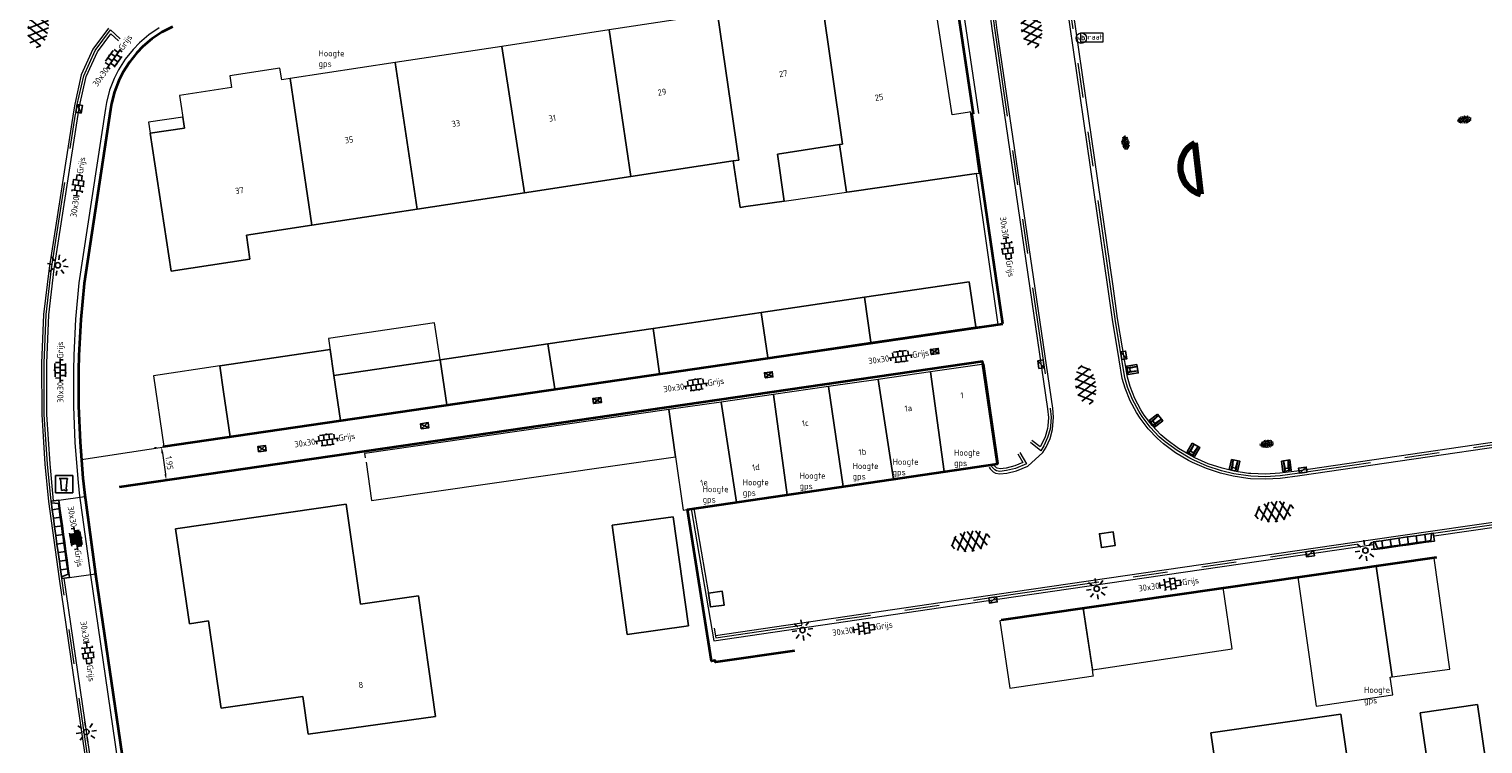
# Model space of a CAD drawing. Header units: metres. Extents: x 102746 to 103541, y 468531 to 469408.
# Tile 27 of 87: x 103159 to 103243, y 468748 to 468789. Entities that reach past the tile are written whole.
import ezdxf
from ezdxf.enums import TextEntityAlignment as Align

# ---------------------------------------------------------------- set-up
doc = ezdxf.new("R2010")
doc.units = ezdxf.units.M
doc.linetypes.add('VH-TROTTOIRBAND_130-150', pattern=[15, 5, -2, 2, -2, 2, -2])
doc.layers.get('0').update_dxf_attribs({"lineweight": 25})
for name, color, linetype, lineweight in [('B-RO-GR-GRAS-S', 60, 'Continuous', 25), ('B-RO-IE-MEUBILAIR_WEGMEUBILAIR-S', 7, 'Continuous', 25), ('B-RO-IE-MEUBILAIR_WEGMEUBILAIR_LICHTMAST-S', 7, 'Continuous', 25), ('B-RO-IE-MEUBILAIR_WEGMEUBILAIR_PAAL-S', 160, 'Continuous', 25), ('B-RO-OG-BEBOUWING-G', 7, 'Continuous', 35), ('B-RO-OG-BGT-G', 253, 'Continuous', 13), ('B-RO-RI-HWA_GOOT-G', 150, 'Continuous', 18), ('B-RO-RI-HWA_KOLK-S', 150, 'Continuous', 25), ('B-RO-RI-ITR_RIOOLPUT_INSPECTIEPUT-S', 58, 'Continuous', 25), ('B-RO-VH-KANTOPSLUITING_ACHTERKANTBAND-G', 253, 'Continuous', 18), ('B-RO-VH-KANTOPSLUITING_ELEMENT_INRIT-S', 252, 'Continuous', 25), ('B-RO-VH-KANTOPSLUITING_TROTTOIRBAND_130 150-G', 84, 'VH-TROTTOIRBAND_130-150', 18), ('B-RO-VH-VERHARDING-G', 252, 'Continuous', 18), ('B-RO-VH-VERHARDING_ASFALT-S', 253, 'Continuous', 25), ('B-RO-VH-VERHARDING_TEGEL_BETON-S', 252, 'Continuous', 25), ('X-XX-AL-M', 7, 'Continuous', 18), ('X-XX-AL-T18', 7, 'Continuous', 18), ('X-XX-AL-VERWIJZING_LAYOUT_LAYOUT 5-G', 200, 'Continuous', 100)]:
    doc.layers.add(name, color=color, linetype=linetype, lineweight=lineweight)
doc.layers.add('R-RO-VH-VERHARDING_TEGEL_BETON_NOKKEN-G', color=7, linetype='Continuous', lineweight=35, true_color=0x30c200)
doc.styles.add('NLCS-ISO', font='txt')
doc.styles.add('NLCS-ISO-M200-T18', font='txt', dxfattribs={"height": 0.36})
doc.dimstyles.new('NLCS-M200-T18-PIJL_L2_H1', dxfattribs={"dimscale": 0.2, "dimtxt": 2.5, "dimasz": 1.8, "dimexe": 2, "dimexo": 2, "dimgap": 0.7, "dimtad": 1, "dimzin": 0, "dimdsep": 46, "dimtxsty": 'NLCS-ISO-M200-T18', "dimcen": 0, "dimdle": 2, "dimclrd": 256, "dimclre": 256, "dimclrt": 256, "dimadec": 1, "dimazin": 0, "dimtfac": 1, "dimtdec": 3, "dimtofl": 0, "dimtmove": 0, "dimatfit": 3, "dimfxl": 2, "dimfxlon": 1, "dimtfillclr": 256, "dimtolj": 1, "dimtzin": 0, "dimlwd": -1, "dimlwe": -1, "dimarcsym": 0})

# ---------------------------------------------------------------- blocks, each defined once
blk = doc.blocks.new('SIE-WEG_VERKEERSBORD_STRAATNAAM-SO')
at = {"color": 0, "linetype": 'ByBlock', "lineweight": 18}
blk.add_lwpolyline([(-3.25, -1.25), (3.25, -1.25), (3.25, 1.25), (-3.25, 1.25)], close=True, dxfattribs=at)
at = {"color": 0, "linetype": 'ByBlock', "lineweight": 18, "style": 'NLCS-ISO'}
blk.add_text('straat', height=1.5, dxfattribs=at).set_placement((0, 0.15), align=Align.MIDDLE_CENTER)
blk = doc.blocks.new('B-SRI-KOLK_STRAAT_450X300-SO')
for p, q in [((-1.125, 0), (1.125, 1.5)), ((1.125, 0), (-1.125, 1.5))]:
    blk.add_line(p, q)
at = {"flags": 128}
blk.add_lwpolyline([(-1.125, 0), (1.125, 0), (1.125, 1.5), (-1.125, 1.5)], close=True, dxfattribs=at)
blk = doc.blocks.new('B-SRI-PUT_ITR-SO')
at = {"flags": 128}
blk.add_lwpolyline([(-2, 2), (2, 2), (2, -2), (-2, -2)], close=True, dxfattribs=at)
at = {"lineweight": -3, "flags": 128}
blk.add_lwpolyline([(2, -2), (2, 2), (-2, 2), (-2, -2)], close=True, dxfattribs=at)
blk = doc.blocks.new('SIE-WEG_PAAL_VERKEERSBORD-SO')
at = {"color": 0, "linetype": 'ByBlock', "lineweight": 18}
blk.add_circle((0, 0), 1.5, dxfattribs=at)
at = {"color": 0, "linetype": 'ByBlock', "lineweight": 18, "style": 'NLCS-ISO'}
blk.add_text('vb', height=1.5, dxfattribs=at).set_placement((0, 0.13), align=Align.MIDDLE_CENTER)
blk = doc.blocks.new('SIE-WEG_CONTAINER_HUISVUIL_OPSTELPLAATS')
for p, q in [((-0.5, 0.5), (0.5, 0.5)), ((-0.5, -0.5), (-0.5, 0.5)), ((0.148, 0.321), (-0.272, 0.319)), ((-0.272, 0.319), (0.178, 0.319)), ((-0.262, 0.323), (0.148, 0.321)), ((-0.205, 0.312), (-0.262, 0.323)), ((-0.143, -0.356), (-0.205, 0.312)), ((0.18, 0.299), (0.13, -0.278)), ((0.165, 0.321), (0.168, 0.331)), ((0.178, 0.319), (0.165, 0.321)), ((0.168, 0.331), (0.182, 0.336)), ((0.193, 0.296), (0.18, 0.299)), ((0.182, 0.336), (0.198, 0.336)), ((0.198, 0.316), (0.193, 0.296)), ((0.198, 0.336), (0.198, 0.316)), ((0.5, 0.5), (0.5, -0.5)), ((0.5, -0.5), (-0.5, -0.5)), ((0.052, -0.336), (-0.143, -0.356)), ((0.08, -0.379), (0.052, -0.336)), ((0.108, -0.399), (0.08, -0.379)), ((0.145, -0.387), (0.108, -0.399)), ((0.13, -0.278), (0.16, -0.302)), ((0.162, -0.343), (0.145, -0.387)), ((0.16, -0.302), (0.162, -0.343))]:
    blk.add_line(p, q)
blk = doc.blocks.new('SIE-WEG_PARKEERMAATREGEL_SCHAMPBLOK_650X500X400')
for p, q in [((-0.135, -0.3), (-0.135, 0.3)), ((-0.096, 0.149), (-0.135, 0.3)), ((-0.096, 0.149), (-0.135, -0.3)), ((0.093, 0.149), (-0.096, 0.149)), ((0.093, 0.149), (0.134, 0.3)), ((0.093, 0.149), (0.134, -0.299)), ((0.134, -0.299), (0.134, 0.3))]:
    blk.add_line(p, q)
at = {"flags": 128}
blk.add_lwpolyline([(0.247, -0.3), (0.247, 0.3), (-0.247, 0.3), (-0.247, -0.3)], close=True, dxfattribs=at)
blk = doc.blocks.new('B-SVH-INRITELEMENT_130 150_180X450X500_LINKS')
for p, q in [((-0.5, 0.45), (0, 0.45)), ((-0.5, 0), (-0.5, 0.45)), ((-0.5, 0), (0, 0)), ((-0.405, 0), (-0.3, 0.4)), ((-0.3, 0.4), (0, 0.4)), ((0, 0), (0, 0.45))]:
    blk.add_line(p, q)
blk = doc.blocks.new('B-SVH-INRITELEMENT_130 150_180X450X500_MIDDEN')
for p, q in [((0, 0), (0, 0.45)), ((0, 0.45), (0.5, 0.45)), ((0, 0.4), (0.5, 0.4)), ((0, 0), (0.5, 0)), ((0.5, 0), (0.5, 0.45))]:
    blk.add_line(p, q)
blk = doc.blocks.new('B-SVH-INRITELEMENT_130 150_180X450X500_RECHTS')
for p, q in [((0, 0), (0, 0.45)), ((0.5, 0.45), (0, 0.45)), ((0.3, 0.4), (0, 0.4)), ((0.5, 0), (0, 0)), ((0.405, 0), (0.3, 0.4)), ((0.5, 0), (0.5, 0.45))]:
    blk.add_line(p, q)
blk = doc.blocks.new('B-SIE-WEG_LICHTMAST_SPOT-SO')
for p, q in [((-3, 0), (-1.62, 0)), ((-2.12, 2.12), (-1.15, 1.15)), ((0, 1.62), (0, 3)), ((1.15, 1.15), (2.12, 2.12)), ((-2.12, -2.12), (-1.15, -1.15)), ((0, -3), (0, -1.62)), ((1.15, -1.15), (2.12, -2.12)), ((1.62, 0), (3, 0))]:
    blk.add_line(p, q)
blk.add_circle((0, 0), 0.77)
at = {"style": 'NLCS-ISO'}
blk.add_attdef('TYPE', text='', height=1.8, dxfattribs=at).set_placement((0, 3), align=Align.BOTTOM_CENTER)
blk = doc.blocks.new('B-SRI-KOLK_TROTTOIR-SO')
blk.add_line((-1.125, 0), (1.125, 1.5))
at = {"flags": 128}
blk.add_lwpolyline([(-1.125, 0), (1.125, 0), (1.125, 1.5), (-1.125, 1.5)], close=True, dxfattribs=at)
blk = doc.blocks.new('SVH-ASFALT-SO')
at = {"ltscale": 0.1}
for p, q in [((-3.36, 2.17), (-1.83, 4.83)), ((0.36, -0.07), (-2.31, 4.55)), ((-1.91, 0.69), (0.95, 5.64)), ((2.75, -0.22), (-0.47, 5.37)), ((0, 0), (3.27, 5.66)), ((4.87, 0.12), (1.65, 5.7)), ((2.18, -0.23), (5.32, 5.22)), ((6.7, 0.95), (4.04, 5.55)), ((4.66, 0.07), (7.07, 4.25)), ((-2.72, 1.26), (-3.45, 2.54)), ((7.83, 2.99), (7.15, 4.18))]:
    blk.add_line(p, q, dxfattribs=at)
at = {"style": 'NLCS-ISO'}
blk.add_attdef('KLEUR', text='', height=1.8, dxfattribs=at).set_placement((9.49, 2.74), align=Align.MIDDLE_LEFT)
at = {"style": 'NLCS-ISO', "flags": 1}
blk.add_attdef('FUNCTIE', text='', height=1.8, dxfattribs=at).set_placement((0.12, -3.58), align=Align.MIDDLE_CENTER)
blk = doc.blocks.new('SVH-TEGEL_300X300_DUN_HALFST_KL-SO')
for p, q in [((-3.08, 0.75), (-3, 0.75)), ((-3, -0.83), (-3, 0.83)), ((-3, 0), (-1.5, 0)), ((-1.84, 1.5), (-1.5, 1.5)), ((-1.5, -1.6), (-1.5, 1.6)), ((-1.5, 0.75), (0, 0.75)), ((0, -1.78), (0, 1.78)), ((0, 1.5), (1.5, 1.5)), ((0, 0), (1.5, 0)), ((1.5, -1.6), (1.5, 1.6)), ((1.5, 0.75), (3, 0.75)), ((3, -0.83), (3, 0.83)), ((3, 0), (3.39, 0)), ((-3.08, -0.75), (-3, -0.75)), ((-1.84, -1.5), (-1.5, -1.5)), ((-1.5, -0.75), (0, -0.75)), ((0, -1.5), (1.5, -1.5)), ((1.5, -0.75), (3, -0.75))]:
    blk.add_line(p, q)
at = {"style": 'NLCS-ISO'}
blk.add_attdef('FORMAAT', text='', height=1.8, dxfattribs=at).set_placement((-3.18, 0), align=Align.MIDDLE_RIGHT)
blk.add_attdef('KLEUR', text='', height=1.8, dxfattribs=at).set_placement((3.49, 0), align=Align.MIDDLE_LEFT)
at = {"style": 'NLCS-ISO', "flags": 1}
blk.add_attdef('FUNCTIE', text='', height=1.8, dxfattribs=at).set_placement((0.12, -3.58), align=Align.MIDDLE_CENTER)
blk = doc.blocks.new('SVH-TEGEL_300X300_DIK_LINT_KL-SO')
h = blk.add_hatch(color=254)
h.dxf.hatch_style = 1
edge = h.paths.add_edge_path()
edge.add_line((-0.75, 1.5), (-1.9, 1.5))
edge.add_ellipse((0, 0), major_axis=(3.39, 0), ratio=0.533267, start_angle=124.0497, end_angle=131.5106)
edge.add_line((-2.25, 1.36), (-2.25, 0))
edge.add_line((-2.25, 0), (-0.75, 0))
edge.add_line((-0.75, 0), (-0.75, 1.5))
h.paths.add_polyline_path([(0.75, 1.5), (-0.75, 1.5), (-0.75, 0), (0.75, 0)])
edge = h.paths.add_edge_path()
edge.add_ellipse((0, 0), major_axis=(3.39, 0), ratio=0.533267, start_angle=48.4894, end_angle=55.9503)
edge.add_line((1.9, 1.5), (0.75, 1.5))
edge.add_line((0.75, 1.5), (0.75, 0))
edge.add_line((0.75, 0), (2.25, 0))
edge.add_line((2.25, 0), (2.25, 1.36))
h.paths.add_polyline_path([(1.5, 0), (0.75, 0), (0, 0), (0, -1.5), (1.5, -1.5)])
h.paths.add_polyline_path([(0, 0), (-0.75, 0), (-1.5, 0), (-1.5, -1.5), (0, -1.5)])
for p, q in [((-2.25, 1.36), (-2.25, 0)), ((-1.9, 1.5), (1.9, 1.5)), ((-1.5, 1.62), (-1.5, 1.5)), ((-0.75, 1.5), (-0.75, 0)), ((0, 1.81), (0, 1.5)), ((0, 0), (0, -1.5)), ((0.75, 1.5), (0.75, 0)), ((1.5, 1.62), (1.5, 1.5)), ((2.25, 1.36), (2.25, 0)), ((-3.39, 0), (3.39, 0)), ((-3, 0), (-3, -0.85)), ((-1.9, -1.5), (1.9, -1.5)), ((-1.5, 0), (-1.5, -1.5)), ((-0.75, -1.5), (-0.75, -1.77)), ((0.75, -1.5), (0.75, -1.77)), ((1.5, 0), (1.5, -1.5)), ((3, 0), (3, -0.85))]:
    blk.add_line(p, q)
at = {"style": 'NLCS-ISO'}
blk.add_attdef('FORMAAT', text='', height=1.8, dxfattribs=at).set_placement((-3.39, 0), align=Align.MIDDLE_RIGHT)
blk.add_attdef('KLEUR', text='', height=1.8, dxfattribs=at).set_placement((3.39, 0), align=Align.MIDDLE_LEFT)
at = {"style": 'NLCS-ISO', "flags": 1}
blk.add_attdef('FUNCTIE', text='', height=1.8, dxfattribs=at).set_placement((0.12, -3.58), align=Align.MIDDLE_CENTER)
blk = doc.blocks.new('*D247')
at = {"layer": 'Defpoints', "color": 0, "transparency": 16777216}
for p in [(103166.498, 468764.976, -3.932), (103166.678, 468763.03), (103166.779, 468763.044, -3.881)]:
    blk.add_point(p, dxfattribs=at)
at = {"layer": 'X-XX-AL-M', "transparency": 16777216}
for p, q in [((103166.101, 468764.918), (103166.001, 468764.903)), ((103166.449, 468764.605), (103166.626, 468763.386)), ((103166.384, 468762.987), (103166.282, 468762.972))]:
    blk.add_line(p, q, dxfattribs=at)
for points in [[(103166.508, 468764.613), (103166.389, 468764.596), (103166.397, 468764.961)], [(103166.685, 468763.395), (103166.567, 468763.377), (103166.678, 468763.03)]]:
    blk.add_solid(points, dxfattribs=at)
at = {"layer": 'X-XX-AL-M', "transparency": 16777216, "insert": (103166.854, 468764.041), "char_height": 0.36, "attachment_point": 5, "rotation": 278.28412, "style": 'NLCS-ISO-M200-T18'}
blk.add_mtext('\\A1;1.95', dxfattribs=at)
blk = doc.blocks.new('SVH-TEGEL_300X300_DUN_LINT_KL-SO')
for p, q in [((-2.25, 1.36), (-2.25, 0)), ((-1.9, 1.5), (1.9, 1.5)), ((-1.5, 1.62), (-1.5, 1.5)), ((-0.75, 1.5), (-0.75, 0)), ((0, 1.81), (0, 1.5)), ((0, 0), (0, -1.5)), ((0.75, 1.5), (0.75, 0)), ((1.5, 1.62), (1.5, 1.5)), ((2.25, 1.36), (2.25, 0)), ((-3.39, 0), (3.39, 0)), ((-3, 0), (-3, -0.85)), ((-1.9, -1.5), (1.9, -1.5)), ((-1.5, 0), (-1.5, -1.5)), ((-0.75, -1.5), (-0.75, -1.77)), ((0.75, -1.5), (0.75, -1.77)), ((1.5, 0), (1.5, -1.5)), ((3, 0), (3, -0.85))]:
    blk.add_line(p, q)
at = {"style": 'NLCS-ISO'}
blk.add_attdef('FORMAAT', text='', height=1.8, dxfattribs=at).set_placement((-3.39, 0), align=Align.MIDDLE_RIGHT)
blk.add_attdef('KLEUR', text='', height=1.8, dxfattribs=at).set_placement((3.39, 0), align=Align.MIDDLE_LEFT)
at = {"style": 'NLCS-ISO', "flags": 1}
blk.add_attdef('FUNCTIE', text='', height=1.8, dxfattribs=at).set_placement((0.12, -3.58), align=Align.MIDDLE_CENTER)
blk = doc.blocks.new('SGR-GRAS_01-SO')
at = {"ltscale": 0.1}
for p, q in [((-1.96, -0.07), (-1.98, 0)), ((-1.93, 0.19), (-1.93, 0.24)), ((-1.89, 0.24), (-1.92, 0.25)), ((-1.67, 0.02), (-1.6, 0.04)), ((-1.6, 0.24), (-1.65, 0.29)), ((-1.53, 0.32), (-1.6, 0.35)), ((-1.45, 0.64), (-1.52, 0.66)), ((-1.52, 0.19), (-1.44, 0.19)), ((-1.47, 0.58), (-1.48, 0.65)), ((-1.43, 0.48), (-1.35, 0.5)), ((-1.36, 0.21), (-1.43, 0.23)), ((-1.42, 0.13), (-1.36, 0.17)), ((-1.38, 0.11), (-1.32, 0.16)), ((-1.37, 0.01), (-1.38, 0.08)), ((-1.33, 0.11), (-1.33, 0.19)), ((-1.3, 0.76), (-1.32, 0.77)), ((-1.28, 0.68), (-1.28, 0.76)), ((-1.17, 0.39), (-1.23, 0.43)), ((-1.17, 0.24), (-1.22, 0.29)), ((-1.15, 0.65), (-1.21, 0.7)), ((-1.11, 0.17), (-1.04, 0.19)), ((-1.03, 0.03), (-1.1, 0.07)), ((-0.94, 0.84), (-1, 0.88)), ((-0.97, 0.51), (-0.92, 0.57)), ((-0.89, 0.5), (-0.97, 0.52)), ((-0.94, 0.19), (-0.87, 0.19)), ((-0.92, 0.42), (-0.86, 0.46)), ((-0.89, 0.81), (-0.82, 0.81)), ((-0.87, 0.66), (-0.89, 0.73)), ((-0.8, 0.06), (-0.88, 0.08)), ((-0.87, 0.62), (-0.8, 0.64)), ((-0.8, 0.47), (-0.87, 0.51)), ((-0.75, 0.24), (-0.8, 0.29)), ((-0.77, 0.09), (-0.79, 0.16)), ((-0.73, 0.65), (-0.78, 0.7)), ((-0.74, 0.03), (-0.73, 0.11)), ((-0.67, 0.11), (-0.73, 0.14)), ((-0.69, 0.61), (-0.68, 0.68)), ((-0.58, 0.92), (-0.64, 0.96)), ((-0.56, 0.92), (-0.51, 0.97)), ((-0.56, 0.32), (-0.48, 0.34)), ((-0.44, 0.55), (-0.51, 0.59)), ((-0.43, 0.78), (-0.5, 0.8)), ((-0.42, 0.71), (-0.36, 0.74)), ((-0.34, 0.35), (-0.41, 0.37)), ((-0.32, 0.24), (-0.38, 0.29)), ((-0.31, 0.19), (-0.37, 0.22)), ((-0.37, 0.19), (-0.29, 0.19)), ((-0.31, 0.65), (-0.36, 0.7)), ((-0.32, 0.81), (-0.24, 0.81)), ((-0.32, 0.77), (-0.24, 0.79)), ((-0.28, 0.73), (-0.29, 0.81)), ((-0.21, 1), (-0.27, 1.03)), ((-0.24, 0.02), (-0.17, 0.04)), ((-0.18, 0.17), (-0.19, 0.24)), ((-0.08, 0.63), (-0.14, 0.67)), ((-0.14, -0.04), (-0.14, 0.03)), ((-0.09, 0.53), (-0.09, 0.6)), ((-0.08, 0.16), (-0.03, 0.21)), ((-0.07, 0.19), (0, 0.23)), ((0.06, 0.27), (-0.01, 0.3)), ((0, 0.47), (0.07, 0.49)), ((0.1, 0.24), (0.05, 0.29)), ((0.13, 0.64), (0.06, 0.66)), ((0.07, 0.99), (0.14, 1.03)), ((0.12, 0.65), (0.07, 0.7)), ((0.22, 0.2), (0.15, 0.22)), ((0.21, 0.19), (0.28, 0.19)), ((0.29, 0.71), (0.22, 0.75)), ((0.24, 0.92), (0.31, 0.94)), ((0.26, 0.81), (0.33, 0.81)), ((0.32, 0.81), (0.3, 0.89)), ((0.31, 0.17), (0.39, 0.19)), ((0.32, 0.57), (0.38, 0.62)), ((0.42, 0.34), (0.36, 0.38)), ((0.42, 0.25), (0.4, 0.32)), ((0.43, 0.48), (0.49, 0.51)), ((0.53, 0.24), (0.47, 0.29)), ((0.54, 0.65), (0.49, 0.7)), ((0.56, -0.02), (0.49, 0.02)), ((0.5, 0.45), (0.51, 0.53)), ((0.59, 0.93), (0.52, 0.94)), ((0.55, 0.62), (0.63, 0.64)), ((0.65, 0.79), (0.58, 0.83)), ((0.68, 0.49), (0.61, 0.51)), ((0.77, 0.05), (0.7, 0.07)), ((0.78, 0.42), (0.72, 0.46)), ((0.78, 0.19), (0.86, 0.19)), ((0.83, 0.81), (0.91, 0.81)), ((0.92, 0.06), (0.85, 0.09)), ((0.87, 0.31), (0.94, 0.33)), ((0.95, 0.24), (0.9, 0.29)), ((0.91, 0.89), (0.91, 0.92)), ((0.97, 0.65), (0.91, 0.7)), ((0.93, 0.76), (0.99, 0.8)), ((1.01, 0.87), (0.95, 0.91)), ((1.01, 0.33), (1, 0.4)), ((1.15, 0.78), (1.08, 0.8)), ((1.15, 0.5), (1.08, 0.54)), ((1.1, 0.38), (1.1, 0.45)), ((1.11, 0.77), (1.18, 0.79)), ((1.24, 0.34), (1.17, 0.36)), ((1.18, 0.01), (1.26, 0.03)), ((1.21, 0.21), (1.26, 0.26)), ((1.28, 0.14), (1.22, 0.17)), ((1.28, 0.25), (1.35, 0.29)), ((1.37, 0.24), (1.32, 0.29)), ((1.39, 0.65), (1.34, 0.7)), ((1.36, 0.19), (1.43, 0.19)), ((1.42, 0.46), (1.5, 0.48)), ((1.51, 0.58), (1.44, 0.62)), ((1.64, 0.21), (1.58, 0.25)), ((1.61, 0.41), (1.59, 0.48)), ((1.69, 0.3), (1.7, 0.37)), ((1.79, 0.19), (1.72, 0.21)), ((1.74, 0.16), (1.81, 0.18)), ((1.8, 0.24), (1.75, 0.29)), ((1.93, 0.19), (1.95, 0.19)), ((-1.92, -0.16), (-1.85, -0.12)), ((-1.82, -0.08), (-1.9, -0.06)), ((-1.76, -0.13), (-1.82, -0.09)), ((-1.78, -0.3), (-1.73, -0.25)), ((-1.62, -0.5), (-1.69, -0.46)), ((-1.63, -0.57), (-1.68, -0.52)), ((-1.61, -0.17), (-1.67, -0.11)), ((-1.57, -0.44), (-1.49, -0.44)), ((-1.54, -0.66), (-1.5, -0.64)), ((-1.4, -0.05), (-1.46, -0.01)), ((-1.38, -0.46), (-1.38, -0.39)), ((-1.35, -0.28), (-1.28, -0.26)), ((-1.27, -0.23), (-1.34, -0.21)), ((-1.26, -0.42), (-1.33, -0.38)), ((-1.27, -0.56), (-1.28, -0.48)), ((-1.21, -0.57), (-1.26, -0.52)), ((-1.18, -0.67), (-1.25, -0.65)), ((-1.19, -0.17), (-1.24, -0.11)), ((-1.13, -0.78), (-1.19, -0.75)), ((-1.06, -0.39), (-1, -0.35)), ((-1.04, -0.58), (-0.97, -0.57)), ((-0.99, -0.44), (-0.92, -0.44)), ((-0.9, -0.34), (-0.96, -0.3)), ((-0.9, -0.65), (-0.84, -0.6)), ((-0.84, -0.94), (-0.85, -0.93)), ((-0.78, -0.57), (-0.84, -0.52)), ((-0.76, -0.7), (-0.83, -0.67)), ((-0.76, -0.17), (-0.82, -0.11)), ((-0.8, -0.13), (-0.73, -0.11)), ((-0.71, -0.38), (-0.79, -0.36)), ((-0.79, -0.54), (-0.78, -0.46)), ((-0.72, -0.89), (-0.65, -0.87)), ((-0.71, -0.9), (-0.64, -0.86)), ((-0.62, -0.82), (-0.7, -0.8)), ((-0.67, -0.48), (-0.69, -0.4)), ((-0.53, -0.26), (-0.6, -0.22)), ((-0.58, -0.99), (-0.59, -0.97)), ((-0.57, -0.1), (-0.5, -0.06)), ((-0.49, -0.25), (-0.44, -0.19)), ((-0.48, -0.44), (-0.41, -0.42)), ((-0.4, -0.63), (-0.46, -0.59)), ((-0.38, -0.98), (-0.43, -0.93)), ((-0.42, -0.44), (-0.34, -0.44)), ((-0.36, -0.57), (-0.41, -0.52)), ((-0.34, -0.17), (-0.39, -0.11)), ((-0.26, -0.99), (-0.33, -0.95)), ((-0.25, -0.09), (-0.32, -0.07)), ((-0.17, -0.18), (-0.24, -0.14)), ((-0.16, -0.53), (-0.23, -0.51)), ((-0.21, -0.61), (-0.15, -0.58)), ((-0.19, -0.62), (-0.19, -0.54)), ((-0.17, -0.74), (-0.1, -0.72)), ((-0.07, -0.97), (-0.14, -0.95)), ((-0.04, -0.55), (-0.1, -0.51)), ((-0.08, -0.4), (-0.09, -0.32)), ((-0.01, -1.01), (0.04, -0.95)), ((0.05, -0.98), (0, -0.93)), ((0.07, -0.57), (0.01, -0.52)), ((0.02, -0.96), (0.01, -0.89)), ((0.08, -0.17), (0.03, -0.11)), ((0.1, -0.91), (0.03, -0.88)), ((0.07, -0.29), (0.14, -0.27)), ((0.19, -0.1), (0.13, -0.06)), ((0.16, -0.44), (0.23, -0.44)), ((0.17, -1.04), (0.22, -1.02)), ((0.31, -0.24), (0.24, -0.22)), ((0.33, -0.47), (0.26, -0.43)), ((0.29, -0.33), (0.35, -0.29)), ((0.4, -0.68), (0.32, -0.66)), ((0.39, -0.6), (0.45, -0.55)), ((0.39, -0.59), (0.46, -0.57)), ((0.4, -0.69), (0.41, -0.62)), ((0.46, -0.83), (0.4, -0.8)), ((0.47, -0.98), (0.42, -0.93)), ((0.49, -0.57), (0.44, -0.52)), ((0.45, -0.12), (0.46, -0.05)), ((0.51, -0.17), (0.45, -0.11)), ((0.52, -0.32), (0.5, -0.24)), ((0.62, -0.88), (0.6, -0.81)), ((0.63, -0.14), (0.7, -0.12)), ((0.69, -0.39), (0.62, -0.35)), ((0.64, -0.84), (0.71, -0.81)), ((0.7, -0.89), (0.77, -0.88)), ((0.73, -0.44), (0.81, -0.44)), ((0.82, -0.76), (0.76, -0.72)), ((0.78, -0.04), (0.85, 0)), ((0.86, -0.39), (0.79, -0.37)), ((0.8, -0.19), (0.85, -0.14)), ((0.86, -0.94), (0.84, -0.93)), ((0.91, -0.57), (0.86, -0.52)), ((0.93, -0.17), (0.88, -0.11)), ((0.95, -0.83), (0.88, -0.81)), ((0.94, -0.44), (1.01, -0.42)), ((1.05, -0.31), (0.99, -0.27)), ((1, -0.77), (1, -0.7)), ((1.05, -0.2), (1.05, -0.12)), ((1.11, -0.24), (1.1, -0.16)), ((1.19, -0.68), (1.12, -0.64)), ((1.14, -0.56), (1.21, -0.52)), ((1.21, -0.8), (1.2, -0.73)), ((1.33, -0.1), (1.26, -0.08)), ((1.26, -0.75), (1.33, -0.73)), ((1.34, -0.57), (1.29, -0.52)), ((1.36, -0.17), (1.3, -0.11)), ((1.31, -0.44), (1.38, -0.44)), ((1.42, -0.23), (1.35, -0.19)), ((1.42, -0.54), (1.35, -0.52)), ((1.55, -0.6), (1.49, -0.56)), ((1.5, -0.29), (1.57, -0.27)), ((1.64, -0.27), (1.65, -0.2)), ((1.64, -0.27), (1.7, -0.23)), ((1.68, -0.55), (1.74, -0.5)), ((1.71, -0.16), (1.69, -0.09)), ((1.78, -0.15), (1.71, -0.11)), ((1.71, -0.52), (1.71, -0.52)), ((1.78, -0.17), (1.73, -0.11)), ((1.88, -0.25), (1.81, -0.23))]:
    blk.add_line(p, q, dxfattribs=at)
at = {"ltscale": 0.1, "style": 'NLCS-ISO'}
blk.add_attdef('TYPE', text='', height=0.5, dxfattribs=at).set_placement((3.47, -0.02), align=Align.MIDDLE_CENTER)

msp = doc.modelspace()

# ---------------------------------------------------------------- linework, layer by layer
at = {"layer": 'B-RO-OG-BEBOUWING-G', "linetype": 'Continuous'}
for points, elevation in [([(103214.879, 468772.06), (103213.105, 468784.227)], -3.948), ([(103202.879, 468753.2), (103198.326, 468752.552), (103198.314, 468752.653), (103198.102, 468752.622), (103196.703, 468761.348), (103214.582, 468763.996), (103213.711, 468769.878), (103163.966, 468762.635)], -3.881), ([(103239.88, 468758.59), (103214.787, 468754.97)], -3.84)]:
    msp.add_lwpolyline(points, dxfattribs=dict(at, elevation=elevation))
at = {"layer": 'B-RO-OG-BEBOUWING-G', "elevation": -3.932}
msp.add_lwpolyline([(103166.502, 468764.98), (103214.879, 468772.06)], dxfattribs=at)
at = {"layer": 'B-RO-OG-BGT-G', "color": 252, "flags": 128}
for points in [[(103212.851, 468784.248), (103211.957, 468784.104), (103210.779, 468791.83), (103204.443, 468790.864), (103205.648, 468782.413), (103205.481, 468782.388), (103205.875, 468779.646), (103206.039, 468779.669), (103213.371, 468780.721), (103213.518, 468780.742), (103213.013, 468784.274)], [(103198.432, 468789.948), (103199.671, 468781.501), (103199.352, 468781.452), (103199.74, 468778.767), (103200.065, 468778.814), (103202.274, 468779.134), (103201.908, 468781.842), (103205.481, 468782.388), (103205.648, 468782.413), (103204.443, 468790.864)], [(103193.442, 468780.552), (103199.352, 468781.452), (103199.671, 468781.501), (103198.432, 468789.948), (103192.202, 468788.998)], [(103187.315, 468779.618), (103193.442, 468780.552), (103192.202, 468788.998), (103186.008, 468788.053)], [(103179.865, 468787.117), (103181.138, 468778.676), (103187.315, 468779.618), (103186.008, 468788.053)], [(103175.059, 468777.749), (103173.819, 468786.195), (103173.326, 468786.12), (103173.223, 468786.792), (103170.327, 468786.351), (103170.429, 468785.679), (103167.434, 468785.222), (103167.72, 468783.344), (103165.743, 468783.042), (103166.955, 468775.094), (103171.492, 468775.786), (103171.291, 468777.175)], [(103175.059, 468777.749), (103181.138, 468778.676), (103179.865, 468787.117), (103173.819, 468786.195)], [(103165.743, 468783.042), (103167.72, 468783.344), (103167.623, 468783.978), (103165.646, 468783.677)], [(103205.875, 468779.646), (103205.481, 468782.388), (103201.908, 468781.842), (103202.274, 468779.134)], [(103206.906, 468773.586), (103207.276, 468770.994), (103213.323, 468771.886), (103212.942, 468774.476)], [(103207.276, 468770.994), (103206.906, 468773.586), (103200.96, 468772.709), (103201.34, 468770.119)], [(103201.34, 468770.119), (103200.96, 468772.709), (103194.728, 468771.79), (103195.108, 468769.2)], [(103176.332, 468769.078), (103182.45, 468769.98), (103182.136, 468772.107), (103176.018, 468771.205)], [(103195.108, 468769.2), (103194.728, 468771.79), (103188.667, 468770.897), (103189.068, 468768.31)], [(103182.45, 468769.98), (103182.84, 468767.391), (103189.068, 468768.31), (103188.667, 468770.897)], [(103176.332, 468769.078), (103176.112, 468770.57), (103169.751, 468769.631), (103169.971, 468768.14), (103170.352, 468765.55), (103176.713, 468766.488)], [(103176.332, 468769.078), (103176.713, 468766.488), (103182.84, 468767.391), (103182.45, 468769.98)], [(103169.751, 468769.631), (103165.928, 468769.068), (103166.528, 468764.987), (103170.352, 468765.55), (103169.971, 468768.14)], [(103210.718, 468769.285), (103207.7, 468768.85), (103208.588, 468763.108), (103211.506, 468763.54)], [(103214.642, 468764.002), (103213.815, 468769.732), (103210.718, 468769.285), (103211.507, 468763.541), (103214.582, 468763.996)], [(103201.664, 468767.98), (103202.458, 468762.201), (103205.674, 468762.677), (103204.843, 468768.438)], [(103207.7, 468768.85), (103204.843, 468768.438), (103205.674, 468762.677), (103208.588, 468763.108)], [(103199.541, 468761.769), (103198.649, 468767.545), (103195.635, 468767.111), (103196.015, 468764.4), (103196.468, 468761.314), (103196.581, 468761.329)], [(103202.458, 468762.2), (103201.664, 468767.98), (103198.649, 468767.545), (103199.541, 468761.769)], [(103168.003, 468754.772), (103167.214, 468760.244), (103177.047, 468761.661), (103177.876, 468755.907), (103181.21, 468756.388), (103182.18, 468749.426), (103174.851, 468748.405), (103174.537, 468750.581), (103170.506, 468750), (103169.84, 468749.904), (103169.826, 468750), (103169.115, 468754.932)], [(103169.826, 468750), (103169.84, 468749.904), (103170.506, 468750), (103174.537, 468750.581), (103174.851, 468748.405), (103182.18, 468749.426), (103181.21, 468756.388), (103177.876, 468755.907), (103177.047, 468761.661), (103167.214, 468760.244), (103168.003, 468754.772), (103169.115, 468754.932)], [(103196.763, 468754.641), (103193.241, 468754.149), (103192.362, 468760.448), (103195.884, 468760.939)], [(103196.763, 468754.641), (103195.884, 468760.939), (103192.362, 468760.448), (103193.241, 468754.149)], [(103236.409, 468758.086), (103231.893, 468757.453), (103232.935, 468750.01), (103237.356, 468750.673), (103237.212, 468751.695), (103237.322, 468751.709)], [(103236.409, 468758.086), (103237.322, 468751.709), (103240.644, 468752.145), (103239.747, 468758.553)], [(103219.523, 468755.662), (103220.053, 468752.118), (103228.109, 468753.322), (103227.579, 468756.867)], [(103219.523, 468755.662), (103214.713, 468754.942), (103215.295, 468751.049), (103220.105, 468751.769), (103220.099, 468751.81), (103220.048, 468752.152)], [(103250.435, 468738.848), (103243.796, 468737.872), (103243.215, 468741.83), (103240.151, 468741.38), (103238.939, 468749.626), (103242.236, 468750.11), (103242.702, 468746.944), (103249.106, 468747.885), (103252.555, 468748.392), (103252.149, 468751.157), (103255.316, 468751.622), (103255.713, 468748.921), (103255.911, 468748.95), (103257.248, 468739.849)], [(103250.435, 468738.848), (103249.106, 468747.885), (103242.702, 468746.944), (103242.236, 468750.11), (103238.939, 468749.626), (103240.151, 468741.38), (103243.215, 468741.83), (103243.796, 468737.872)], [(103235.896, 468738.895), (103228.42, 468737.816), (103226.88, 468748.483), (103234.356, 468749.563)], [(103226.88, 468748.483), (103228.42, 468737.816), (103235.896, 468738.895), (103234.356, 468749.563)]]:
    msp.add_lwpolyline(points, close=True, dxfattribs=at)
for points in [[(103161.781, 468764.241), (103168.456, 468765.252), (103170.352, 468765.55), (103169.971, 468768.14), (103169.751, 468769.631), (103176.112, 468770.57), (103176.332, 468769.078), (103182.45, 468769.98), (103188.667, 468770.897), (103194.728, 468771.79), (103200.96, 468772.709), (103206.906, 468773.586), (103212.942, 468774.476), (103213.323, 468771.886), (103214.621, 468772.022), (103213.371, 468780.721), (103206.039, 468779.669), (103205.875, 468779.646), (103205.481, 468782.388), (103201.908, 468781.842), (103202.274, 468779.134), (103200.065, 468778.814), (103199.74, 468778.767), (103199.352, 468781.452), (103193.442, 468780.552), (103187.315, 468779.618), (103181.138, 468778.676), (103175.059, 468777.749), (103171.291, 468777.175), (103171.492, 468775.786), (103166.955, 468775.094), (103165.743, 468783.042)], [(103178.184, 468764.089), (103178.503, 468761.877), (103196.015, 468764.4), (103195.635, 468767.111), (103178.113, 468764.584), (103178.113, 468764.583)], [(103178.149, 468764.331), (103178.113, 468764.584), (103178.103, 468764.583)]]:
    msp.add_lwpolyline(points, dxfattribs=at)
at = {"layer": 'B-RO-RI-HWA_GOOT-G', "flags": 128}
for points, elevation in [([(103214.105, 468763.803), (103214.151, 468763.705), (103214.331, 468763.525), (103214.459, 468763.448), (103214.717, 468763.402), (103215.121, 468763.448), (103215.666, 468763.583), (103216.331, 468763.86), (103217.198, 468764.64), (103217.387, 468764.958), (103217.61, 468765.446), (103217.753, 468765.969), (103217.812, 468766.67), (103217.759, 468767.196), (103214.568, 468788.994), (103214.362, 468790.522)], -3.947), ([(103250.933, 468766.063), (103231.994, 468763.295), (103230.878, 468763.149), (103230.02, 468763.097), (103229.164, 468763.128), (103229.013, 468763.142), (103228.166, 468763.268), (103227.439, 468763.444), (103226.615, 468763.716), (103225.824, 468764.065), (103225.586, 468764.187), (103224.843, 468764.63), (103224.144, 468765.142), (103223.793, 468765.441), (103223.259, 468766.008), (103222.792, 468766.625), (103222.588, 468766.946), (103222.224, 468767.629), (103221.935, 468768.349), (103221.768, 468768.91), (103221.592, 468769.974), (103221.203, 468772.313), (103220.939, 468774.194), (103218.559, 468790.639)], -3.92), ([(103163.338, 468789.1), (103162.45, 468787.896), (103161.775, 468786.402), (103161.397, 468784.726), (103161.325, 468784.277), (103159.915, 468775.276), (103159.603, 468772.603), (103159.487, 468769.792), (103159.493, 468766.83), (103159.68, 468763.964), (103159.884, 468761.823), (103160.5, 468757.361), (103162.226, 468745.502)], -3.947), ([(103198.326, 468754.102), (103215.453, 468756.615), (103236.206, 468759.636), (103239.671, 468760.134), (103253.003, 468762.054)], -3.92)]:
    msp.add_lwpolyline(points, dxfattribs=dict(at, elevation=elevation))
at = {"layer": 'B-RO-VH-KANTOPSLUITING_ACHTERKANTBAND-G', "linetype": 'Continuous'}
for points, elevation in [([(103221.499, 468772.361), (103221.236, 468774.236), (103218.763, 468791.32)], -4.009), ([(103214.065, 468790.475), (103214.271, 468788.952), (103217.461, 468767.159), (103217.461, 468767.159), (103217.511, 468766.666), (103217.482, 468766.171), (103217.458, 468766.027), (103217.458, 468766.027), (103217.327, 468765.549), (103217.121, 468765.098), (103217.039, 468764.96), (103216.564, 468765.333)], -3.996), ([(103160.182, 468761.854), (103159.979, 468763.988), (103159.793, 468766.84), (103159.787, 468769.786), (103159.902, 468772.58), (103160.212, 468775.235), (103161.6, 468784.13), (103161.675, 468784.596), (103162.061, 468786.307), (103162.71, 468787.744), (103163.472, 468788.777), (103163.924, 468788.368)], -3.951), ([(103250.827, 468766.351), (103231.825, 468763.573), (103230.849, 468763.447), (103230.849, 468763.447), (103230.017, 468763.398), (103229.183, 468763.428), (103229.049, 468763.44), (103229.049, 468763.44), (103228.224, 468763.563), (103227.522, 468763.733), (103227.522, 468763.733), (103226.723, 468763.997), (103225.953, 468764.335), (103225.732, 468764.449), (103225.732, 468764.449), (103225.009, 468764.88), (103224.33, 468765.378), (103224, 468765.659), (103224, 468765.659), (103223.489, 468766.202), (103223.039, 468766.797), (103222.847, 468767.097), (103222.847, 468767.097), (103222.496, 468767.756), (103222.218, 468768.448), (103222.061, 468768.978), (103221.499, 468772.361)], -3.996), ([(103215.743, 468764.566), (103216.034, 468764.061), (103216.034, 468764.061), (103215.571, 468763.869), (103215.571, 468763.869), (103215.068, 468763.744), (103214.727, 468763.705), (103214.727, 468763.705), (103214.563, 468763.734), (103214.516, 468763.759), (103214.516, 468763.759), (103214.4, 468763.879), (103214.375, 468763.931)], -3.947), ([(103239.736, 468759.84), (103253.047, 468761.758), (103254.389, 468761.961)], -3.92), ([(103196.929, 468761.389), (103198.225, 468753.784), (103215.496, 468756.318), (103236.249, 468759.339)], -3.92), ([(103162.522, 468745.545), (103160.796, 468757.403)], -3.951)]:
    msp.add_lwpolyline(points, dxfattribs=dict(at, elevation=elevation))
at = {"layer": 'B-RO-VH-KANTOPSLUITING_TROTTOIRBAND_130 150-G'}
for points, elevation in [([(103221.351, 468772.34), (103221.088, 468774.215), (103218.614, 468791.304), (103218.556, 468792.104), (103218.579, 468792.905), (103218.613, 468793.241), (103218.75, 468794.032), (103218.967, 468794.804), (103219.075, 468795.107), (103219.405, 468795.816), (103219.806, 468796.485), (103220.017, 468796.783), (103220.516, 468797.384), (103221.074, 468797.93), (103221.395, 468798.198), (103222.012, 468798.652), (103222.674, 468799.039), (103223.177, 468799.274), (103223.899, 468799.535), (103224.643, 468799.717), (103224.863, 468799.755), (103234.767, 468801.208), (103254.001, 468804.028), (103264.883, 468805.616)], -4.009), ([(103214.214, 468790.499), (103214.419, 468788.973), (103217.61, 468767.178), (103217.662, 468766.669), (103217.631, 468766.154), (103217.605, 468765.995), (103217.468, 468765.497), (103217.254, 468765.028), (103217.081, 468764.737), (103216.471, 468765.215)], -3.996), ([(103160.033, 468761.84), (103159.829, 468763.976), (103159.643, 468766.835), (103159.637, 468769.789), (103159.753, 468772.591), (103160.063, 468775.256), (103161.452, 468784.153), (103161.528, 468784.625), (103161.918, 468786.355), (103162.58, 468787.82), (103163.45, 468788.999), (103164.025, 468788.479)], -3.951), ([(103250.911, 468766.212), (103231.845, 468763.425), (103230.863, 468763.298), (103230.019, 468763.248), (103229.174, 468763.278), (103229.031, 468763.291), (103228.195, 468763.416), (103227.48, 468763.588), (103226.669, 468763.857), (103225.888, 468764.2), (103225.659, 468764.318), (103224.926, 468764.755), (103224.237, 468765.26), (103223.896, 468765.55), (103223.374, 468766.105), (103222.915, 468766.711), (103222.717, 468767.022), (103222.36, 468767.692), (103222.077, 468768.398), (103221.915, 468768.944), (103221.351, 468772.336)], -3.996), ([(103215.873, 468764.641), (103216.25, 468763.988), (103215.619, 468763.726), (103215.094, 468763.596), (103214.722, 468763.553), (103214.513, 468763.59), (103214.424, 468763.638), (103214.275, 468763.793), (103214.24, 468763.867)], -3.947), ([(103197.076, 468761.415), (103198.348, 468753.954), (103215.475, 468756.467), (103236.227, 468759.488)], -3.92), ([(103239.714, 468759.988), (103253.025, 468761.906), (103254.367, 468762.109)], -3.92), ([(103162.374, 468745.524), (103160.648, 468757.382)], -3.951)]:
    msp.add_lwpolyline(points, dxfattribs=dict(at, elevation=elevation))
at = {"layer": 'B-RO-VH-VERHARDING-G', "linetype": 'Continuous'}
for points, elevation in [([(103213.493, 468784.189), (103212.575, 468790.37)], -3.919), ([(103166.265, 468789.125), (103165.667, 468788.723), (103165.121, 468788.256), (103164.759, 468787.877), (103164.303, 468787.312), (103163.914, 468786.697), (103163.665, 468786.2), (103163.406, 468785.519), (103163.228, 468784.815), (103163.171, 468784.469)], -3.919), ([(103163.171, 468784.465), (103161.641, 468774.414), (103161.45, 468772.331), (103161.34, 468770.247), (103161.318, 468769.388), (103161.321, 468767.301), (103161.404, 468765.214), (103161.567, 468763.133), (103161.656, 468762.295), (103162.305, 468757.58), (103164.733, 468740.959)], -3.956)]:
    msp.add_lwpolyline(points, dxfattribs=dict(at, elevation=elevation))
at = {"layer": 'B-RO-VH-VERHARDING-G', "elevation": -3.951, "flags": 128}
for points in [[(103160.479, 468761.898), (103161.985, 468762.106)], [(103161.094, 468757.444), (103162.598, 468757.651)]]:
    msp.add_lwpolyline(points, dxfattribs=at)
at = {"layer": 'R-RO-VH-VERHARDING_TEGEL_BETON_NOKKEN-G', "linetype": 'Continuous'}
for points, elevation in [([(103213.196, 468784.145), (103212.281, 468790.313)], -3.919), ([(103167.027, 468789.179), (103166.417, 468788.866), (103165.849, 468788.484), (103165.328, 468788.038), (103164.985, 468787.679), (103164.985, 468787.679), (103164.547, 468787.137), (103164.175, 468786.549), (103163.94, 468786.079), (103163.94, 468786.079), (103163.693, 468785.429), (103163.522, 468784.754), (103163.467, 468784.42)], -3.919), ([(103163.467, 468784.42), (103161.939, 468774.377), (103161.939, 468774.377), (103161.749, 468772.309), (103161.64, 468770.235), (103161.618, 468769.384), (103161.618, 468769.384), (103161.62, 468767.307), (103161.703, 468765.232), (103161.866, 468763.161), (103161.954, 468762.331), (103162.602, 468757.622), (103165.03, 468741.002)], -3.956)]:
    msp.add_lwpolyline(points, dxfattribs=dict(at, elevation=elevation))
at = {"layer": 'X-XX-AL-VERWIJZING_LAYOUT_LAYOUT 5-G', "elevation": -3.964, "flags": 128}
msp.add_lwpolyline([(103225.953, 468782.498, 0.667132), (103226.287, 468779.526)], format="xyb", dxfattribs=at)
msp.add_lwpolyline([(103225.953, 468782.498), (103226.287, 468779.526)], dxfattribs=at)

# ---------------------------------------------------------------- block references
at = {"layer": 'B-RO-GR-GRAS-S', "xscale": 0.2, "yscale": 0.2, "zscale": 0.2}
for p, rotation in [((103241.486, 468783.822), 7.858385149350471), ((103221.96, 468782.493), 278.8685902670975), ((103230.106, 468765.138), 7.921262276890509)]:
    msp.add_blockref('SGR-GRAS_01-SO', p, dxfattribs=dict(at, rotation=rotation))
at = {"layer": 'B-RO-IE-MEUBILAIR_WEGMEUBILAIR-S'}
for p, rotation in [((103222.358, 468769.427, -4.084), 98.76185043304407), ((103223.71, 468766.476, -4.073), 128.7187296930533), ((103225.865, 468764.803, -3.993), 149.2140438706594), ((103228.236, 468763.899, -4.073), 168.3445526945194), ((103231.225, 468763.883, -4.058), 187.2648248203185)]:
    msp.add_blockref('SIE-WEG_PARKEERMAATREGEL_SCHAMPBLOK_650X500X400', p, dxfattribs=dict(at, rotation=rotation))
msp.add_blockref('SIE-WEG_CONTAINER_HUISVUIL_OPSTELPLAATS', (103160.781, 468762.816, -3.905), dxfattribs=at)
at = {"layer": 'B-RO-IE-MEUBILAIR_WEGMEUBILAIR_LICHTMAST-S', "xscale": 0.2, "yscale": 0.2, "zscale": 0.2}
for p, rotation in [((103160.425, 468775.436, -3.938), 171.1301857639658), ((103235.784, 468758.994, -3.98), 278.2597609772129), ((103220.299, 468756.784, -3.998), 278.2597609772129), ((103203.339, 468754.406, -4.032), 278.2597609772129), ((103162.066, 468748.532, -3.949), 188.2818206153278)]:
    msp.add_blockref('B-SIE-WEG_LICHTMAST_SPOT-SO', p, dxfattribs=dict(at, rotation=rotation))
at = {"layer": 'B-RO-IE-MEUBILAIR_WEGMEUBILAIR_PAAL-S', "xscale": 0.2, "yscale": 0.2, "zscale": 0.2}
msp.add_blockref('SIE-WEG_PAAL_VERKEERSBORD-SO', (103219.409, 468788.525, -4.007), dxfattribs=at)
at = {"layer": 'B-RO-OG-BGT-G', "color": 252, "xscale": 0.2, "yscale": 0.2, "zscale": 0.2}
msp.add_blockref('SIE-WEG_VERKEERSBORD_STRAATNAAM-SO', (103220.011, 468788.567), dxfattribs=at)
at = {"layer": 'B-RO-RI-HWA_KOLK-S'}
for name, p, xscale, yscale, zscale, rotation in [('B-SRI-KOLK_TROTTOIR-SO', (103161.504, 468784.476, -3.951), 0.2, 0.2, 0.2, 260.8290981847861), ('B-SRI-KOLK_STRAAT_450X300-SO', (103210.977, 468770.313, -4.052), 0.1999999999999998, 0.1999999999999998, 0.1999999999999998, 7.676152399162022), ('B-SRI-KOLK_TROTTOIR-SO', (103217.233, 468769.751, -3.996), 0.2, 0.2, 0.2, 98.32801487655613), ('B-SRI-KOLK_TROTTOIR-SO', (103221.703, 468770.22, -3.996), 0.2, 0.2, 0.2, 279.4263925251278), ('B-SRI-KOLK_STRAAT_450X300-SO', (103201.409, 468768.968, -4.02), 0.1999999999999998, 0.1999999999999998, 0.1999999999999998, 7.676152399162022), ('B-SRI-KOLK_STRAAT_450X300-SO', (103191.527, 468767.49, -4.091), 0.1999999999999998, 0.1999999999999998, 0.1999999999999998, 7.676152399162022), ('B-SRI-KOLK_STRAAT_450X300-SO', (103181.591, 468766.034, -4.045), 0.1999999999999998, 0.1999999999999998, 0.1999999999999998, 7.676152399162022), ('B-SRI-KOLK_STRAAT_450X300-SO', (103172.211, 468764.715, -3.987), 0.1999999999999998, 0.1999999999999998, 0.1999999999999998, 7.676152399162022), ('B-SRI-KOLK_TROTTOIR-SO', (103232.196, 468763.476, -3.996), 0.2000000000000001, 0.2000000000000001, 0.2000000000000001, 8.316776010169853), ('B-SRI-KOLK_TROTTOIR-SO', (103232.572, 468758.956, -3.92), 0.2, 0.2, 0.2, 188.2822870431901), ('B-SRI-KOLK_TROTTOIR-SO', (103214.296, 468756.294, -3.92), 0.2, 0.2, 0.2, 188.3482939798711)]:
    msp.add_blockref(name, p, dxfattribs=dict(at, xscale=xscale, yscale=yscale, zscale=zscale, rotation=rotation))
at = {"layer": 'B-RO-RI-ITR_RIOOLPUT_INSPECTIEPUT-S', "xscale": 0.2, "yscale": 0.2, "zscale": 0.2, "rotation": 7.85447535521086}
for p in [(103220.906, 468759.614, -4.114), (103198.378, 468756.19, -4.039)]:
    msp.add_blockref('B-SRI-PUT_ITR-SO', p, dxfattribs=at)
at = {"layer": 'B-RO-VH-KANTOPSLUITING_ELEMENT_INRIT-S', "xscale": -1}
for name, p, rotation in [('B-SVH-INRITELEMENT_130 150_180X450X500_RECHTS', (103160.101, 468761.345, -3.951), 277.8562921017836), ('B-SVH-INRITELEMENT_130 150_180X450X500_MIDDEN', (103160.17, 468760.85, -3.951), 277.8562921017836), ('B-SVH-INRITELEMENT_130 150_180X450X500_MIDDEN', (103160.238, 468760.354, -3.951), 277.8562921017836), ('B-SVH-INRITELEMENT_130 150_180X450X500_MIDDEN', (103160.306, 468759.859, -3.951), 277.8562921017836), ('B-SVH-INRITELEMENT_130 150_180X450X500_MIDDEN', (103160.375, 468759.364, -3.951), 277.8562921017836), ('B-SVH-INRITELEMENT_130 150_180X450X500_MIDDEN', (103237.712, 468759.701, -3.92), 188.1692373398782), ('B-SVH-INRITELEMENT_130 150_180X450X500_MIDDEN', (103238.207, 468759.772, -3.92), 188.1692373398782), ('B-SVH-INRITELEMENT_130 150_180X450X500_MIDDEN', (103238.702, 468759.843, -3.92), 188.1692373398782), ('B-SVH-INRITELEMENT_130 150_180X450X500_RECHTS', (103239.197, 468759.914, -3.92), 188.1692373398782), ('B-SVH-INRITELEMENT_130 150_180X450X500_MIDDEN', (103160.443, 468758.868, -3.951), 277.8562921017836), ('B-SVH-INRITELEMENT_130 150_180X450X500_MIDDEN', (103160.511, 468758.373, -3.951), 277.8562921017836), ('B-SVH-INRITELEMENT_130 150_180X450X500_LINKS', (103236.722, 468759.559, -3.92), 188.1692373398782), ('B-SVH-INRITELEMENT_130 150_180X450X500_MIDDEN', (103236.722, 468759.559, -3.92), 188.1692373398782), ('B-SVH-INRITELEMENT_130 150_180X450X500_MIDDEN', (103237.217, 468759.63, -3.92), 188.1692373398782), ('B-SVH-INRITELEMENT_130 150_180X450X500_MIDDEN', (103160.58, 468757.878, -3.951), 277.8562921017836), ('B-SVH-INRITELEMENT_130 150_180X450X500_LINKS', (103160.58, 468757.878, -3.951), 277.8562921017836)]:
    msp.add_blockref(name, p, dxfattribs=dict(at, rotation=rotation))
at = {"layer": 'B-RO-VH-VERHARDING_ASFALT-S'}
for p, xscale, yscale, zscale, rotation in [((103158.812, 468789.614), 0.2, 0.2, 0.2, 261.4985448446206), ((103215.933, 468789.433), 0.2, 0.2, 0.2, 278.1329880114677), ((103219.053, 468768.894), 0.2, 0.2, 0.2, 278.1026399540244), ((103230.162, 468760.628), 0.2, 0.2, 0.2, 6.931705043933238), ((103212.677, 468758.917), 0.1999999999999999, 0.1999999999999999, 0.1999999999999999, 8.569965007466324)]:
    msp.add_blockref('SVH-ASFALT-SO', p, dxfattribs=dict(at, xscale=xscale, yscale=yscale, zscale=zscale, rotation=rotation))
at = {"layer": 'B-RO-VH-VERHARDING_TEGEL_BETON-S', "xscale": 0.2, "yscale": 0.2, "zscale": 0.2}
for name, p, rotation in [('SVH-TEGEL_300X300_DUN_LINT_KL-SO', (103163.64, 468787.337), 54.54403890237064), ('SVH-TEGEL_300X300_DUN_HALFST_KL-SO', (103161.587, 468780.027), 81.3629913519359), ('SVH-TEGEL_300X300_DUN_HALFST_KL-SO', (103215.148, 468776.41), 278.1337246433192), ('SVH-TEGEL_300X300_DUN_LINT_KL-SO', (103160.56, 468769.386), 90.3412624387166), ('SVH-TEGEL_300X300_DUN_LINT_KL-SO', (103209.002, 468770.173), 8.094761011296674), ('SVH-TEGEL_300X300_DUN_LINT_KL-SO', (103197.193, 468768.55), 8.094761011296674), ('SVH-TEGEL_300X300_DUN_LINT_KL-SO', (103175.928, 468765.374), 8.094761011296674), ('SVH-TEGEL_300X300_DIK_LINT_KL-SO', (103161.461, 468759.672), 279.0065201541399), ('SVH-TEGEL_300X300_DUN_HALFST_KL-SO', (103224.533, 468757.057), 7.99478324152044), ('SVH-TEGEL_300X300_DUN_HALFST_KL-SO', (103162.158, 468753.084), 278.1337246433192), ('SVH-TEGEL_300X300_DUN_HALFST_KL-SO', (103206.884, 468754.502), 7.99478324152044)]:
    msp.add_blockref(name, p, dxfattribs=dict(at, rotation=rotation)).add_auto_attribs({'FORMAAT': '30x30', 'KLEUR': 'Grijs'})

# ---------------------------------------------------------------- texts
at = {"layer": 'B-RO-OG-BGT-G', "color": 252, "style": 'NLCS-ISO-M200-T18'}
for s, rotation, p in [('27', 8.7, (103202.232, 468786.481)), ('29', 8.7, (103195.242, 468785.415)), ('25', 8.7, (103207.757, 468785.115)), ('31', 8.7, (103188.919, 468783.909)), ('33', 8.7, (103183.365, 468783.604)), ('35', 8.7, (103177.204, 468782.665)), ('37', 8.7, (103170.887, 468779.74)), ('1', 8.2, (103212.54, 468767.93)), ('1a', 8.2, (103209.437, 468767.191)), ('1c', 8.2, (103203.495, 468766.334)), ('1b', 8.2, (103206.79, 468764.677)), ('1d', 8.2, (103200.65, 468763.792)), ('1e', 8.2, (103197.662, 468762.907)), ('8', 7.9, (103177.888, 468751.242))]:
    msp.add_text(s, height=0.36, rotation=rotation, dxfattribs=at).set_placement(p, align=Align.MIDDLE)
at = {"layer": 'X-XX-AL-T18', "char_height": 0.36, "attachment_point": 1, "style": 'NLCS-ISO-M200-T18'}
for insert in [(103175.449, 468787.831), (103212.073, 468764.814), (103206.228, 468764.045), (103208.535, 468764.287), (103199.897, 468763.104), (103203.173, 468763.486), (103197.586, 468762.712), (103235.707, 468751.137)]:
    msp.add_mtext_dynamic_manual_height_columns('Hoogte gps', width=2.00336, gutter_width=1.8, heights=[0], dxfattribs=dict(at, insert=insert))

# ---------------------------------------------------------------- dimensions: what is measured, and where the dimension line sits
at = {"layer": 'X-XX-AL-M'}
dim = msp.add_aligned_dim(p1=(103166.498, 468764.976, -3.932), p2=(103166.779, 468763.044, -3.881), distance=-0.102, dimstyle='NLCS-M200-T18-PIJL_L2_H1', dxfattribs=at)
dim.commit()
dim.dimension.update_dxf_attribs({"geometry": '*D247', "text_midpoint": (103166.854, 468764.041)})

doc.saveas('drawing.dxf')
